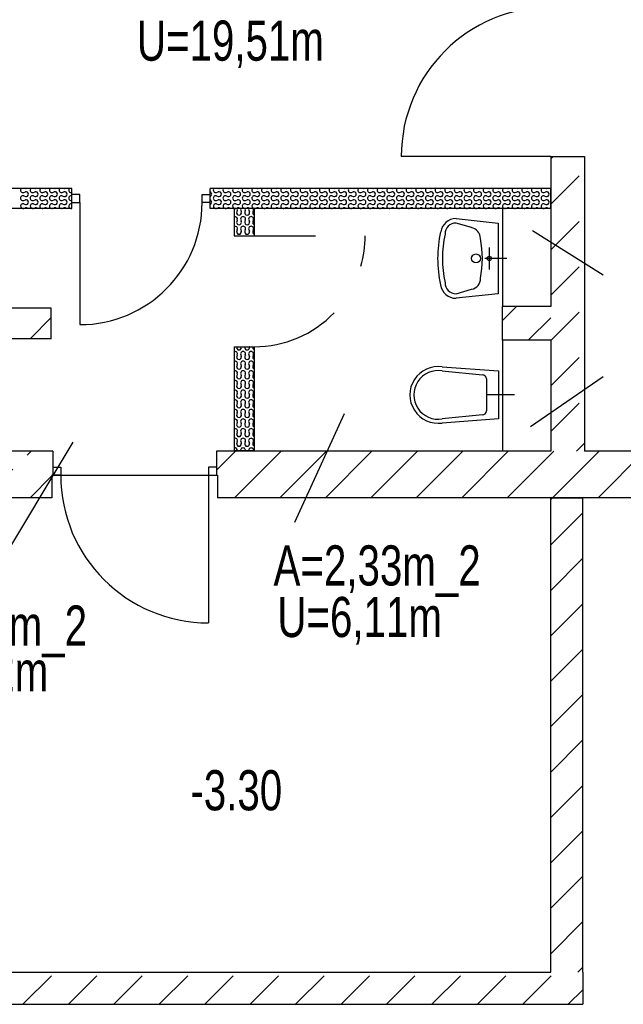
# Model space of a CAD drawing. Header units: metres. Extents: x 940 to 7099, y 1470 to 4983.
# Tile 7 of 15: x 3858 to 4234, y 1470 to 2084. Entities that reach past the tile are written whole.
import ezdxf
from ezdxf.enums import TextEntityAlignment as Align

# ---------------------------------------------------------------- set-up
doc = ezdxf.new("R2010")
doc.units = ezdxf.units.M
doc.header["$LTSCALE"] = 100
doc.header["$MEASUREMENT"] = 0
doc.linetypes.add('DASHDOT', pattern=[1, 0.5, -0.25, 0, -0.25])
doc.linetypes.add('HIDDEN', pattern=[0.375, 0.25, -0.125])
for name, color, linetype in [('20', 211, 'Continuous'), ('22', 211, 'Continuous'), ('30', 5, 'Continuous'), ('32', 2, 'Continuous'), ('36', 3, 'Continuous'), ('6', 2, 'Continuous'), ('64', 7, 'Continuous'), ('67', 2, 'Continuous')]:
    doc.layers.add(name, color=color, linetype=linetype)

msp = doc.modelspace()

# ---------------------------------------------------------------- linework, layer by layer
at = {"layer": '20', "linetype": 'Continuous'}
for p, q in [((3860.9688, 1976.0752), (3862.0308, 1976.4248)), ((3866.9688, 1976.0752), (3868.0308, 1976.4248)), ((3872.9688, 1976.0752), (3874.0308, 1976.4248)), ((3878.9688, 1976.0752), (3880.0308, 1976.4248)), ((3884.9688, 1976.0752), (3886.0308, 1976.4248)), ((3891, 1976.0855), (3890.9688, 1976.0752)), ((3980.9688, 1976.0752), (3982.0308, 1976.4248)), ((3986.9688, 1976.0752), (3988.0308, 1976.4248)), ((3992.9688, 1976.0752), (3994.0308, 1976.4248)), ((3998.9688, 1976.0752), (4000.0308, 1976.4248)), ((4004.9688, 1976.0752), (4006.0308, 1976.4248)), ((4010.9688, 1976.0752), (4012.0308, 1976.4248)), ((4016.9688, 1976.0752), (4018.0308, 1976.4248)), ((4022.9688, 1976.0752), (4024.0308, 1976.4248)), ((4028.9688, 1976.0752), (4030.0308, 1976.4248)), ((4034.9688, 1976.0752), (4036.0308, 1976.4248)), ((4040.9688, 1976.0752), (4042.0308, 1976.4248)), ((4046.9688, 1976.0752), (4048.0308, 1976.4248)), ((4052.9688, 1976.0752), (4054.0308, 1976.4248)), ((4058.9688, 1976.0752), (4060.0308, 1976.4248)), ((4064.9688, 1976.0752), (4066.0308, 1976.4248)), ((4070.9688, 1976.0752), (4072.0308, 1976.4248)), ((4076.9688, 1976.0752), (4078.0308, 1976.4248)), ((4082.9688, 1976.0752), (4084.0308, 1976.4248)), ((4088.9688, 1976.0752), (4090.0308, 1976.4248)), ((4094.9688, 1976.0752), (4096.0308, 1976.4248)), ((4100.9688, 1976.0752), (4102.0308, 1976.4248)), ((4106.9688, 1976.0752), (4108.0308, 1976.4248)), ((4112.9688, 1976.0752), (4114.0308, 1976.4248)), ((4118.9688, 1976.0752), (4120.0308, 1976.4248)), ((4124.9688, 1976.0752), (4126.0308, 1976.4248)), ((4130.9688, 1976.0752), (4132.0308, 1976.4248)), ((4136.9688, 1976.0752), (4138.0308, 1976.4248)), ((4142.9688, 1976.0752), (4144.0308, 1976.4248)), ((4148.9688, 1976.0752), (4150.0308, 1976.4248)), ((4154.9688, 1976.0752), (4156.0308, 1976.4248)), ((4160.9688, 1976.0752), (4162.0308, 1976.4248)), ((4166.9688, 1976.0752), (4168.0308, 1976.4248)), ((4172.9688, 1976.0752), (4174.0308, 1976.4248)), ((4178.9688, 1976.0752), (4180.0308, 1976.4248)), ((4184.9688, 1976.0752), (4186.0308, 1976.4248)), ((3860.9688, 1973.9248), (3862.0308, 1973.5752)), ((3860.9688, 1971.0752), (3862.0308, 1971.4248)), ((3860.9688, 1968.9248), (3862.0308, 1968.5752)), ((3866.9688, 1973.9248), (3868.0308, 1973.5752)), ((3866.9688, 1971.0752), (3868.0308, 1971.4248)), ((3866.9688, 1968.9248), (3868.0308, 1968.5752)), ((3872.9688, 1973.9248), (3874.0308, 1973.5752)), ((3872.9688, 1971.0752), (3874.0308, 1971.4248)), ((3872.9688, 1968.9248), (3874.0308, 1968.5752)), ((3878.9688, 1973.9248), (3880.0308, 1973.5752)), ((3878.9688, 1971.0752), (3880.0308, 1971.4248)), ((3878.9688, 1968.9248), (3880.0308, 1968.5752)), ((3884.9688, 1973.9248), (3886.0308, 1973.5752)), ((3884.9688, 1971.0752), (3886.0308, 1971.4248)), ((3884.9688, 1968.9248), (3886.0308, 1968.5752)), ((3891, 1973.9145), (3890.9688, 1973.9248)), ((3891, 1971.0855), (3890.9688, 1971.0752)), ((3891, 1968.9145), (3890.9688, 1968.9248)), ((3980.9688, 1973.9248), (3982.0308, 1973.5752)), ((3980.9688, 1971.0752), (3982.0308, 1971.4248)), ((3980.9688, 1968.9248), (3982.0308, 1968.5752)), ((3986.9688, 1973.9248), (3988.0308, 1973.5752)), ((3986.9688, 1971.0752), (3988.0308, 1971.4248)), ((3986.9688, 1968.9248), (3988.0308, 1968.5752)), ((3992.9688, 1973.9248), (3994.0308, 1973.5752)), ((3992.9688, 1971.0752), (3994.0308, 1971.4248)), ((3992.9688, 1968.9248), (3994.0308, 1968.5752)), ((3998.9688, 1973.9248), (4000.0308, 1973.5752)), ((3998.9688, 1971.0752), (4000.0308, 1971.4248)), ((3998.9688, 1968.9248), (4000.0308, 1968.5752)), ((4004.9688, 1973.9248), (4006.0308, 1973.5752)), ((4004.9688, 1971.0752), (4006.0308, 1971.4248)), ((4004.9688, 1968.9248), (4006.0308, 1968.5752)), ((4010.9688, 1973.9248), (4012.0308, 1973.5752)), ((4010.9688, 1971.0752), (4012.0308, 1971.4248)), ((4010.9688, 1968.9248), (4012.0308, 1968.5752)), ((4016.9688, 1973.9248), (4018.0308, 1973.5752)), ((4016.9688, 1971.0752), (4018.0308, 1971.4248)), ((4016.9688, 1968.9248), (4018.0308, 1968.5752)), ((4022.9688, 1973.9248), (4024.0308, 1973.5752)), ((4022.9688, 1971.0752), (4024.0308, 1971.4248)), ((4022.9688, 1968.9248), (4024.0308, 1968.5752)), ((4028.9688, 1973.9248), (4030.0308, 1973.5752)), ((4028.9688, 1971.0752), (4030.0308, 1971.4248)), ((4028.9688, 1968.9248), (4030.0308, 1968.5752)), ((4034.9688, 1973.9248), (4036.0308, 1973.5752)), ((4034.9688, 1971.0752), (4036.0308, 1971.4248)), ((4034.9688, 1968.9248), (4036.0308, 1968.5752)), ((4040.9688, 1973.9248), (4042.0308, 1973.5752)), ((4040.9688, 1971.0752), (4042.0308, 1971.4248)), ((4040.9688, 1968.9248), (4042.0308, 1968.5752)), ((4046.9688, 1973.9248), (4048.0308, 1973.5752)), ((4046.9688, 1971.0752), (4048.0308, 1971.4248)), ((4046.9688, 1968.9248), (4048.0308, 1968.5752)), ((4052.9688, 1973.9248), (4054.0308, 1973.5752)), ((4052.9688, 1971.0752), (4054.0308, 1971.4248)), ((4052.9688, 1968.9248), (4054.0308, 1968.5752)), ((4058.9688, 1973.9248), (4060.0308, 1973.5752)), ((4058.9688, 1971.0752), (4060.0308, 1971.4248)), ((4058.9688, 1968.9248), (4060.0308, 1968.5752)), ((4064.9688, 1973.9248), (4066.0308, 1973.5752)), ((4064.9688, 1971.0752), (4066.0308, 1971.4248)), ((4064.9688, 1968.9248), (4066.0308, 1968.5752)), ((4070.9688, 1973.9248), (4072.0308, 1973.5752)), ((4070.9688, 1971.0752), (4072.0308, 1971.4248)), ((4070.9688, 1968.9248), (4072.0308, 1968.5752)), ((4076.9688, 1973.9248), (4078.0308, 1973.5752)), ((4076.9688, 1971.0752), (4078.0308, 1971.4248)), ((4076.9688, 1968.9248), (4078.0308, 1968.5752)), ((4082.9688, 1973.9248), (4084.0308, 1973.5752)), ((4082.9688, 1971.0752), (4084.0308, 1971.4248)), ((4082.9688, 1968.9248), (4084.0308, 1968.5752)), ((4088.9688, 1973.9248), (4090.0308, 1973.5752)), ((4088.9688, 1971.0752), (4090.0308, 1971.4248)), ((4088.9688, 1968.9248), (4090.0308, 1968.5752)), ((4094.9688, 1973.9248), (4096.0308, 1973.5752)), ((4094.9688, 1971.0752), (4096.0308, 1971.4248)), ((4094.9688, 1968.9248), (4096.0308, 1968.5752)), ((4100.9688, 1973.9248), (4102.0308, 1973.5752)), ((4100.9688, 1971.0752), (4102.0308, 1971.4248)), ((4100.9688, 1968.9248), (4102.0308, 1968.5752)), ((4106.9688, 1973.9248), (4108.0308, 1973.5752)), ((4106.9688, 1971.0752), (4108.0308, 1971.4248)), ((4106.9688, 1968.9248), (4108.0308, 1968.5752)), ((4112.9688, 1973.9248), (4114.0308, 1973.5752)), ((4112.9688, 1971.0752), (4114.0308, 1971.4248)), ((4112.9688, 1968.9248), (4114.0308, 1968.5752)), ((4118.9688, 1973.9248), (4120.0308, 1973.5752)), ((4118.9688, 1971.0752), (4120.0308, 1971.4248)), ((4118.9688, 1968.9248), (4120.0308, 1968.5752)), ((4124.9688, 1973.9248), (4126.0308, 1973.5752)), ((4124.9688, 1971.0752), (4126.0308, 1971.4248)), ((4124.9688, 1968.9248), (4126.0308, 1968.5752)), ((4130.9688, 1973.9248), (4132.0308, 1973.5752)), ((4130.9688, 1971.0752), (4132.0308, 1971.4248)), ((4130.9688, 1968.9248), (4132.0308, 1968.5752)), ((4136.9688, 1973.9248), (4138.0308, 1973.5752)), ((4136.9688, 1971.0752), (4138.0308, 1971.4248)), ((4136.9688, 1968.9248), (4138.0308, 1968.5752)), ((4142.9688, 1973.9248), (4144.0308, 1973.5752)), ((4142.9688, 1971.0752), (4144.0308, 1971.4248)), ((4142.9688, 1968.9248), (4144.0308, 1968.5752)), ((4148.9688, 1973.9248), (4150.0308, 1973.5752)), ((4148.9688, 1971.0752), (4150.0308, 1971.4248)), ((4148.9688, 1968.9248), (4150.0308, 1968.5752)), ((4154.9688, 1973.9248), (4156.0308, 1973.5752)), ((4154.9688, 1971.0752), (4156.0308, 1971.4248)), ((4154.9688, 1968.9248), (4156.0308, 1968.5752)), ((4160.9688, 1973.9248), (4162.0308, 1973.5752)), ((4160.9688, 1971.0752), (4162.0308, 1971.4248)), ((4160.9688, 1968.9248), (4162.0308, 1968.5752)), ((4166.9688, 1973.9248), (4168.0308, 1973.5752)), ((4166.9688, 1971.0752), (4168.0308, 1971.4248)), ((4166.9688, 1968.9248), (4168.0308, 1968.5752)), ((4172.9688, 1973.9248), (4174.0308, 1973.5752)), ((4172.9688, 1971.0752), (4174.0308, 1971.4248)), ((4172.9688, 1968.9248), (4174.0308, 1968.5752)), ((4178.9688, 1973.9248), (4180.0308, 1973.5752)), ((4178.9688, 1971.0752), (4180.0308, 1971.4248)), ((4178.9688, 1968.9248), (4180.0308, 1968.5752)), ((4184.9688, 1973.9248), (4186.0308, 1973.5752)), ((4184.9688, 1971.0752), (4186.0308, 1971.4248)), ((4184.9688, 1968.9248), (4186.0308, 1968.5752)), ((3860.9688, 1966.0752), (3862.0308, 1966.4248)), ((3866.9688, 1966.0752), (3868.0308, 1966.4248)), ((3872.9688, 1966.0752), (3874.0308, 1966.4248)), ((3878.9688, 1966.0752), (3880.0308, 1966.4248)), ((3884.9688, 1966.0752), (3886.0308, 1966.4248)), ((3891, 1966.0855), (3890.9688, 1966.0752)), ((3980.9688, 1966.0752), (3982.0308, 1966.4248)), ((3986.9688, 1966.0752), (3988.0308, 1966.4248)), ((3992.9688, 1966.0752), (3994.0308, 1966.4248)), ((3993.9248, 1965.031), (3993.5752, 1963.969)), ((3996.0752, 1965.031), (3996.4248, 1963.969)), ((3998.9248, 1965.031), (3998.5752, 1963.969)), ((3998.9688, 1966.0752), (4000.0308, 1966.4248)), ((4001.0752, 1965.031), (4001.4248, 1963.969)), ((4003.9248, 1965.031), (4003.5752, 1963.969)), ((4004.9688, 1966.0752), (4006.0308, 1966.4248)), ((4010.9688, 1966.0752), (4012.0308, 1966.4248)), ((4016.9688, 1966.0752), (4018.0308, 1966.4248)), ((4022.9688, 1966.0752), (4024.0308, 1966.4248)), ((4028.9688, 1966.0752), (4030.0308, 1966.4248)), ((4034.9688, 1966.0752), (4036.0308, 1966.4248)), ((4040.9688, 1966.0752), (4042.0308, 1966.4248)), ((4046.9688, 1966.0752), (4048.0308, 1966.4248)), ((4052.9688, 1966.0752), (4054.0308, 1966.4248)), ((4058.9688, 1966.0752), (4060.0308, 1966.4248)), ((4064.9688, 1966.0752), (4066.0308, 1966.4248)), ((4070.9688, 1966.0752), (4072.0308, 1966.4248)), ((4076.9688, 1966.0752), (4078.0308, 1966.4248)), ((4082.9688, 1966.0752), (4084.0308, 1966.4248)), ((4088.9688, 1966.0752), (4090.0308, 1966.4248)), ((4094.9688, 1966.0752), (4096.0308, 1966.4248)), ((4100.9688, 1966.0752), (4102.0308, 1966.4248)), ((4106.9688, 1966.0752), (4108.0308, 1966.4248)), ((4112.9688, 1966.0752), (4114.0308, 1966.4248)), ((4118.9688, 1966.0752), (4120.0308, 1966.4248)), ((4124.9688, 1966.0752), (4126.0308, 1966.4248)), ((4130.9688, 1966.0752), (4132.0308, 1966.4248)), ((4136.9688, 1966.0752), (4138.0308, 1966.4248)), ((4142.9688, 1966.0752), (4144.0308, 1966.4248)), ((4148.9688, 1966.0752), (4150.0308, 1966.4248)), ((4154.9688, 1966.0752), (4156.0308, 1966.4248)), ((4160.9688, 1966.0752), (4162.0308, 1966.4248)), ((4166.9688, 1966.0752), (4168.0308, 1966.4248)), ((4172.9688, 1966.0752), (4174.0308, 1966.4248)), ((4178.9688, 1966.0752), (4180.0308, 1966.4248)), ((4184.9688, 1966.0752), (4186.0308, 1966.4248)), ((3993.9248, 1959.031), (3993.5752, 1957.969)), ((3996.0752, 1959.031), (3996.4248, 1957.969)), ((3998.9248, 1959.031), (3998.5752, 1957.969)), ((4001.0752, 1959.031), (4001.4248, 1957.969)), ((4003.9248, 1959.031), (4003.5752, 1957.969)), ((3993.9248, 1953.031), (3993.5752, 1951.969)), ((3996.0752, 1953.031), (3996.4248, 1951.969)), ((3998.9248, 1953.031), (3998.5752, 1951.969)), ((4001.0752, 1953.031), (4001.4248, 1951.969)), ((4003.9248, 1953.031), (4003.5752, 1951.969)), ((4159, 1896.2583), (4167.7417, 1905)), ((3864.899, 1885), (3878, 1898.101)), ((4175.026, 1884), (4189, 1897.974)), ((3993.5752, 1879.969), (3993.5867, 1880.0039)), ((3996.4248, 1879.969), (3996.4133, 1880.0039)), ((3998.5752, 1879.969), (3998.5867, 1880.0039)), ((4001.4248, 1879.969), (4001.4133, 1880.0039)), ((4003.5752, 1879.969), (4003.5867, 1880.0039)), ((3993.9248, 1875.031), (3993.5752, 1873.969)), ((3996.0752, 1875.031), (3996.4248, 1873.969)), ((3998.9248, 1875.031), (3998.5752, 1873.969)), ((4001.0752, 1875.031), (4001.4248, 1873.969)), ((4003.9248, 1875.031), (4003.5752, 1873.969)), ((3993.9248, 1869.031), (3993.5752, 1867.969)), ((3996.0752, 1869.031), (3996.4248, 1867.969)), ((3998.9248, 1869.031), (3998.5752, 1867.969)), ((4001.0752, 1869.031), (4001.4248, 1867.969)), ((4003.9248, 1869.031), (4003.5752, 1867.969)), ((3993.9248, 1863.031), (3993.5752, 1861.969)), ((3996.0752, 1863.031), (3996.4248, 1861.969)), ((3998.9248, 1863.031), (3998.5752, 1861.969)), ((4001.0752, 1863.031), (4001.4248, 1861.969)), ((4003.9248, 1863.031), (4003.5752, 1861.969)), ((3993.9248, 1857.031), (3993.5752, 1855.969)), ((3996.0752, 1857.031), (3996.4248, 1855.969)), ((3998.9248, 1857.031), (3998.5752, 1855.969)), ((4001.0752, 1857.031), (4001.4248, 1855.969)), ((4003.9248, 1857.031), (4003.5752, 1855.969)), ((3993.9248, 1851.031), (3993.5752, 1849.969)), ((3996.0752, 1851.031), (3996.4248, 1849.969)), ((3998.9248, 1851.031), (3998.5752, 1849.969)), ((4001.0752, 1851.031), (4001.4248, 1849.969)), ((4003.9248, 1851.031), (4003.5752, 1849.969)), ((3993.9248, 1845.031), (3993.5752, 1843.969)), ((3996.0752, 1845.031), (3996.4248, 1843.969)), ((3998.9248, 1845.031), (3998.5752, 1843.969)), ((4001.0752, 1845.031), (4001.4248, 1843.969)), ((4003.9248, 1845.031), (4003.5752, 1843.969)), ((3993.9248, 1839.031), (3993.5752, 1837.969)), ((3996.0752, 1839.031), (3996.4248, 1837.969)), ((3998.9248, 1839.031), (3998.5752, 1837.969)), ((4001.0752, 1839.031), (4001.4248, 1837.969)), ((4003.9248, 1839.031), (4003.5752, 1837.969)), ((3993.9248, 1833.031), (3993.5752, 1831.969)), ((3996.0752, 1833.031), (3996.4248, 1831.969)), ((3998.9248, 1833.031), (3998.5752, 1831.969)), ((4001.0752, 1833.031), (4001.4248, 1831.969)), ((4003.9248, 1833.031), (4003.5752, 1831.969)), ((3993.9248, 1827.031), (3993.5752, 1825.969)), ((3996.0752, 1827.031), (3996.4248, 1825.969)), ((3998.9248, 1827.031), (3998.5752, 1825.969)), ((4001.0752, 1827.031), (4001.4248, 1825.969)), ((4003.9248, 1827.031), (4003.5752, 1825.969)), ((3981, 1803.1111), (3992.8889, 1815)), ((3992.1732, 1786), (4021.1732, 1815)), ((3993.9248, 1821.031), (3993.5752, 1819.969)), ((3996.0752, 1821.031), (3996.4248, 1819.969)), ((3998.9248, 1821.031), (3998.5752, 1819.969)), ((4001.0752, 1821.031), (4001.4248, 1819.969)), ((4003.9248, 1821.031), (4003.5752, 1819.969)), ((4020.4574, 1786), (4049.4574, 1815)), ((4048.7417, 1786), (4077.7417, 1815)), ((4077.026, 1786), (4106.026, 1815)), ((4105.3102, 1786), (4134.3102, 1815)), ((4133.5945, 1786), (4162.5945, 1815)), ((4161.8788, 1786), (4190.8788, 1815)), ((4190.1631, 1786), (4219.1631, 1815)), ((4218.4473, 1786), (4247.4473, 1815)), ((4189, 1784.8369), (4190.1631, 1786)), ((4189, 1756.5527), (4209, 1776.5527)), ((4189, 1728.2684), (4209, 1748.2684)), ((4189, 1699.9841), (4209, 1719.9841)), ((4189, 1671.6999), (4209, 1691.6999)), ((4189, 1643.4156), (4209, 1663.4156)), ((4189, 1615.1313), (4209, 1635.1313)), ((4189, 1586.847), (4209, 1606.847)), ((4189, 1558.5628), (4209, 1578.5628)), ((4189, 1530.2785), (4209, 1550.2785)), ((4189, 1501.9942), (4209, 1521.9942)), ((4205.79, 1490.5), (4209, 1493.71))]:
    msp.add_line(p, q, dxfattribs=at)
for centre, start, end in [((3860.4998, 1977.5), 137.9908, 288.2205), ((3862.4998, 1975), 0, 108.2205), ((3862.4998, 1975), 251.7795, 0), ((3862.4998, 1980), 265.8812, 274.1188), ((3866.4998, 1977.5), 137.9908, 288.2205), ((3868.4998, 1975), 0, 108.2205), ((3868.4998, 1975), 251.7795, 0), ((3868.4998, 1980), 265.8812, 274.1188), ((3872.4998, 1977.5), 137.9908, 288.2205), ((3874.4998, 1975), 0, 108.2205), ((3874.4998, 1975), 251.7795, 0), ((3874.4998, 1980), 265.8812, 274.1188), ((3878.4998, 1977.5), 137.9908, 288.2205), ((3880.4998, 1975), 0, 108.2205), ((3880.4998, 1975), 251.7795, 0), ((3880.4998, 1980), 265.8812, 274.1188), ((3884.4998, 1977.5), 137.9908, 288.2205), ((3886.4998, 1975), 0, 108.2205), ((3886.4998, 1975), 251.7795, 0), ((3886.4998, 1980), 265.8812, 274.1188), ((3890.4998, 1977.5), 137.9908, 288.2205), ((3976.4998, 1975), 0, 70.522), ((3976.4998, 1975), 289.478, 0), ((3980.4998, 1977.5), 137.9908, 288.2205), ((3982.4998, 1975), 0, 108.2205), ((3982.4998, 1975), 251.7795, 0), ((3982.4998, 1980), 265.8812, 274.1188), ((3986.4998, 1977.5), 137.9908, 288.2205), ((3988.4998, 1975), 0, 108.2205), ((3988.4998, 1975), 251.7795, 0), ((3988.4998, 1980), 265.8812, 274.1188), ((3992.4998, 1977.5), 137.9908, 288.2205), ((3994.4998, 1975), 0, 108.2205), ((3994.4998, 1975), 251.7795, 0), ((3994.4998, 1980), 265.8812, 274.1188), ((3998.4998, 1977.5), 137.9908, 288.2205), ((4000.4998, 1975), 0, 108.2205), ((4000.4998, 1975), 251.7795, 0), ((4000.4998, 1980), 265.8812, 274.1188), ((4004.4998, 1977.5), 137.9908, 288.2205), ((4006.4998, 1975), 0, 108.2205), ((4006.4998, 1975), 251.7795, 0), ((4006.4998, 1980), 265.8812, 274.1188), ((4010.4998, 1977.5), 137.9908, 288.2205), ((4012.4998, 1975), 0, 108.2205), ((4012.4998, 1975), 251.7795, 0), ((4012.4998, 1980), 265.8812, 274.1188), ((4016.4998, 1977.5), 137.9908, 288.2205), ((4018.4998, 1975), 0, 108.2205), ((4018.4998, 1975), 251.7795, 0), ((4018.4998, 1980), 265.8812, 274.1188), ((4022.4998, 1977.5), 137.9908, 288.2205), ((4024.4998, 1975), 0, 108.2205), ((4024.4998, 1975), 251.7795, 0), ((4024.4998, 1980), 265.8812, 274.1188), ((4028.4998, 1977.5), 137.9908, 288.2205), ((4030.4998, 1975), 0, 108.2205), ((4030.4998, 1975), 251.7795, 0), ((4030.4998, 1980), 265.8812, 274.1188), ((4034.4998, 1977.5), 137.9908, 288.2205), ((4036.4998, 1975), 0, 108.2205), ((4036.4998, 1975), 251.7795, 0), ((4036.4998, 1980), 265.8812, 274.1188), ((4040.4998, 1977.5), 137.9908, 288.2205), ((4042.4998, 1975), 0, 108.2205), ((4042.4998, 1975), 251.7795, 0), ((4042.4998, 1980), 265.8812, 274.1188), ((4046.4998, 1977.5), 137.9908, 288.2205), ((4048.4998, 1975), 0, 108.2205), ((4048.4998, 1975), 251.7795, 0), ((4048.4998, 1980), 265.8812, 274.1188), ((4052.4998, 1977.5), 137.9908, 288.2205), ((4054.4998, 1975), 0, 108.2205), ((4054.4998, 1975), 251.7795, 0), ((4054.4998, 1980), 265.8812, 274.1188), ((4058.4998, 1977.5), 137.9908, 288.2205), ((4060.4998, 1975), 0, 108.2205), ((4060.4998, 1975), 251.7795, 0), ((4060.4998, 1980), 265.8812, 274.1188), ((4064.4998, 1977.5), 137.9908, 288.2205), ((4066.4998, 1975), 0, 108.2205), ((4066.4998, 1975), 251.7795, 0), ((4066.4998, 1980), 265.8812, 274.1188), ((4070.4998, 1977.5), 137.9908, 288.2205), ((4072.4998, 1975), 0, 108.2205), ((4072.4998, 1975), 251.7795, 0), ((4072.4998, 1980), 265.8812, 274.1188), ((4076.4998, 1977.5), 137.9908, 288.2205), ((4078.4998, 1975), 0, 108.2205), ((4078.4998, 1975), 251.7795, 0), ((4078.4998, 1980), 265.8812, 274.1188), ((4082.4998, 1977.5), 137.9908, 288.2205), ((4084.4998, 1975), 0, 108.2205), ((4084.4998, 1975), 251.7795, 0), ((4084.4998, 1980), 265.8812, 274.1188), ((4088.4998, 1977.5), 137.9908, 288.2205), ((4090.4998, 1975), 0, 108.2205), ((4090.4998, 1975), 251.7795, 0), ((4090.4998, 1980), 265.8812, 274.1188), ((4094.4998, 1977.5), 137.9908, 288.2205), ((4096.4998, 1975), 0, 108.2205), ((4096.4998, 1975), 251.7795, 0), ((4096.4998, 1980), 265.8812, 274.1188), ((4100.4998, 1977.5), 137.9908, 288.2205), ((4102.4998, 1975), 0, 108.2205), ((4102.4998, 1975), 251.7795, 0), ((4102.4998, 1980), 265.8812, 274.1188), ((4106.4998, 1977.5), 137.9908, 288.2205), ((4108.4998, 1975), 0, 108.2205), ((4108.4998, 1975), 251.7795, 0), ((4108.4998, 1980), 265.8812, 274.1188), ((4112.4998, 1977.5), 137.9908, 288.2205), ((4114.4998, 1975), 0, 108.2205), ((4114.4998, 1975), 251.7795, 0), ((4114.4998, 1980), 265.8812, 274.1188), ((4118.4998, 1977.5), 137.9908, 288.2205), ((4120.4998, 1975), 0, 108.2205), ((4120.4998, 1975), 251.7795, 0), ((4120.4998, 1980), 265.8812, 274.1188), ((4124.4998, 1977.5), 137.9908, 288.2205), ((4126.4998, 1975), 0, 108.2205), ((4126.4998, 1975), 251.7795, 0), ((4126.4998, 1980), 265.8812, 274.1188), ((4130.4998, 1977.5), 137.9908, 288.2205), ((4132.4998, 1975), 0, 108.2205), ((4132.4998, 1975), 251.7795, 0), ((4132.4998, 1980), 265.8812, 274.1188), ((4136.4998, 1977.5), 137.9908, 288.2205), ((4138.4998, 1975), 0, 108.2205), ((4138.4998, 1975), 251.7795, 0), ((4138.4998, 1980), 265.8812, 274.1188), ((4142.4998, 1977.5), 137.9908, 288.2205), ((4144.4998, 1975), 0, 108.2205), ((4144.4998, 1975), 251.7795, 0), ((4144.4998, 1980), 265.8812, 274.1188), ((4148.4998, 1977.5), 137.9908, 288.2205), ((4150.4998, 1975), 0, 108.2205), ((4150.4998, 1975), 251.7795, 0), ((4150.4998, 1980), 265.8812, 274.1188), ((4154.4998, 1977.5), 137.9908, 288.2205), ((4156.4998, 1975), 0, 108.2205), ((4156.4998, 1975), 251.7795, 0), ((4156.4998, 1980), 265.8812, 274.1188), ((4160.4998, 1977.5), 137.9908, 288.2205), ((4162.4998, 1975), 0, 108.2205), ((4162.4998, 1975), 251.7795, 0), ((4162.4998, 1980), 265.8812, 274.1188), ((4166.4998, 1977.5), 137.9908, 288.2205), ((4168.4998, 1975), 0, 108.2205), ((4168.4998, 1975), 251.7795, 0), ((4168.4998, 1980), 265.8812, 274.1188), ((4172.4998, 1977.5), 137.9908, 288.2205), ((4174.4998, 1975), 0, 108.2205), ((4174.4998, 1975), 251.7795, 0), ((4174.4998, 1980), 265.8812, 274.1188), ((4178.4998, 1977.5), 137.9908, 288.2205), ((4180.4998, 1975), 0, 108.2205), ((4180.4998, 1975), 251.7795, 0), ((4180.4998, 1980), 265.8812, 274.1188), ((4184.4998, 1977.5), 137.9908, 288.2205), ((4186.4998, 1975), 0, 108.2205), ((4186.4998, 1975), 251.7795, 0), ((4186.4998, 1980), 265.8812, 274.1188), ((4190.4998, 1977.5), 179.142, 180.858), ((3860.4998, 1972.5), 71.7795, 288.2205), ((3860.4998, 1967.5), 71.7795, 265.8812), ((3862.4998, 1970), 0, 108.2205), ((3862.4998, 1970), 251.7795, 0), ((3866.4998, 1972.5), 71.7795, 288.2205), ((3866.4998, 1967.5), 71.7795, 265.8812), ((3868.4998, 1970), 0, 108.2205), ((3868.4998, 1970), 251.7795, 0), ((3872.4998, 1972.5), 71.7795, 288.2205), ((3872.4998, 1967.5), 71.7795, 265.8812), ((3874.4998, 1970), 0, 108.2205), ((3874.4998, 1970), 251.7795, 0), ((3878.4998, 1972.5), 71.7795, 288.2205), ((3878.4998, 1967.5), 71.7795, 265.8812), ((3880.4998, 1970), 0, 108.2205), ((3880.4998, 1970), 251.7795, 0), ((3884.4998, 1972.5), 71.7795, 288.2205), ((3884.4998, 1967.5), 71.7795, 265.8812), ((3886.4998, 1970), 0, 108.2205), ((3886.4998, 1970), 251.7795, 0), ((3890.4998, 1972.5), 71.7795, 288.2205), ((3890.4998, 1967.5), 71.7795, 265.8812), ((3976.4998, 1970), 0, 70.522), ((3976.4998, 1970), 289.478, 0), ((3980.4998, 1972.5), 71.7795, 288.2205), ((3980.4998, 1967.5), 71.7795, 265.8812), ((3982.4998, 1970), 0, 108.2205), ((3982.4998, 1970), 251.7795, 0), ((3986.4998, 1972.5), 71.7795, 288.2205), ((3986.4998, 1967.5), 71.7795, 265.8812), ((3988.4998, 1970), 0, 108.2205), ((3988.4998, 1970), 251.7795, 0), ((3992.4998, 1972.5), 71.7795, 288.2205), ((3992.4998, 1967.5), 71.7795, 265.8812), ((3994.4998, 1970), 0, 108.2205), ((3994.4998, 1970), 251.7795, 0), ((3998.4998, 1972.5), 71.7795, 288.2205), ((3998.4998, 1967.5), 71.7795, 265.8812), ((4000.4998, 1970), 0, 108.2205), ((4000.4998, 1970), 251.7795, 0), ((4004.4998, 1972.5), 71.7795, 288.2205), ((4004.4998, 1967.5), 71.7795, 265.8812), ((4006.4998, 1970), 0, 108.2205), ((4006.4998, 1970), 251.7795, 0), ((4010.4998, 1972.5), 71.7795, 288.2205), ((4010.4998, 1967.5), 71.7795, 265.8812), ((4012.4998, 1970), 0, 108.2205), ((4012.4998, 1970), 251.7795, 0), ((4016.4998, 1972.5), 71.7795, 288.2205), ((4016.4998, 1967.5), 71.7795, 265.8812), ((4018.4998, 1970), 0, 108.2205), ((4018.4998, 1970), 251.7795, 0), ((4022.4998, 1972.5), 71.7795, 288.2205), ((4022.4998, 1967.5), 71.7795, 265.8812), ((4024.4998, 1970), 0, 108.2205), ((4024.4998, 1970), 251.7795, 0), ((4028.4998, 1972.5), 71.7795, 288.2205), ((4028.4998, 1967.5), 71.7795, 265.8812), ((4030.4998, 1970), 0, 108.2205), ((4030.4998, 1970), 251.7795, 0), ((4034.4998, 1972.5), 71.7795, 288.2205), ((4034.4998, 1967.5), 71.7795, 265.8812), ((4036.4998, 1970), 0, 108.2205), ((4036.4998, 1970), 251.7795, 0), ((4040.4998, 1972.5), 71.7795, 288.2205), ((4040.4998, 1967.5), 71.7795, 265.8812), ((4042.4998, 1970), 0, 108.2205), ((4042.4998, 1970), 251.7795, 0), ((4046.4998, 1972.5), 71.7795, 288.2205), ((4046.4998, 1967.5), 71.7795, 265.8812), ((4048.4998, 1970), 0, 108.2205), ((4048.4998, 1970), 251.7795, 0), ((4052.4998, 1972.5), 71.7795, 288.2205), ((4052.4998, 1967.5), 71.7795, 265.8812), ((4054.4998, 1970), 0, 108.2205), ((4054.4998, 1970), 251.7795, 0), ((4058.4998, 1972.5), 71.7795, 288.2205), ((4058.4998, 1967.5), 71.7795, 265.8812), ((4060.4998, 1970), 0, 108.2205), ((4060.4998, 1970), 251.7795, 0), ((4064.4998, 1972.5), 71.7795, 288.2205), ((4064.4998, 1967.5), 71.7795, 265.8812), ((4066.4998, 1970), 0, 108.2205), ((4066.4998, 1970), 251.7795, 0), ((4070.4998, 1972.5), 71.7795, 288.2205), ((4070.4998, 1967.5), 71.7795, 265.8812), ((4072.4998, 1970), 0, 108.2205), ((4072.4998, 1970), 251.7795, 0), ((4076.4998, 1972.5), 71.7795, 288.2205), ((4076.4998, 1967.5), 71.7795, 265.8812), ((4078.4998, 1970), 0, 108.2205), ((4078.4998, 1970), 251.7795, 0), ((4082.4998, 1972.5), 71.7795, 288.2205), ((4082.4998, 1967.5), 71.7795, 265.8812), ((4084.4998, 1970), 0, 108.2205), ((4084.4998, 1970), 251.7795, 0), ((4088.4998, 1972.5), 71.7795, 288.2205), ((4088.4998, 1967.5), 71.7795, 265.8812), ((4090.4998, 1970), 0, 108.2205), ((4090.4998, 1970), 251.7795, 0), ((4094.4998, 1972.5), 71.7795, 288.2205), ((4094.4998, 1967.5), 71.7795, 265.8812), ((4096.4998, 1970), 0, 108.2205), ((4096.4998, 1970), 251.7795, 0), ((4100.4998, 1972.5), 71.7795, 288.2205), ((4100.4998, 1967.5), 71.7795, 265.8812), ((4102.4998, 1970), 0, 108.2205), ((4102.4998, 1970), 251.7795, 0), ((4106.4998, 1972.5), 71.7795, 288.2205), ((4106.4998, 1967.5), 71.7795, 265.8812), ((4108.4998, 1970), 0, 108.2205), ((4108.4998, 1970), 251.7795, 0), ((4112.4998, 1972.5), 71.7795, 288.2205), ((4112.4998, 1967.5), 71.7795, 265.8812), ((4114.4998, 1970), 0, 108.2205), ((4114.4998, 1970), 251.7795, 0), ((4118.4998, 1972.5), 71.7795, 288.2205), ((4118.4998, 1967.5), 71.7795, 265.8812), ((4120.4998, 1970), 0, 108.2205), ((4120.4998, 1970), 251.7795, 0), ((4124.4998, 1972.5), 71.7795, 288.2205), ((4124.4998, 1967.5), 71.7795, 265.8812), ((4126.4998, 1970), 0, 108.2205), ((4126.4998, 1970), 251.7795, 0), ((4130.4998, 1972.5), 71.7795, 288.2205), ((4130.4998, 1967.5), 71.7795, 265.8812), ((4132.4998, 1970), 0, 108.2205), ((4132.4998, 1970), 251.7795, 0), ((4136.4998, 1972.5), 71.7795, 288.2205), ((4136.4998, 1967.5), 71.7795, 265.8812), ((4138.4998, 1970), 0, 108.2205), ((4138.4998, 1970), 251.7795, 0), ((4142.4998, 1972.5), 71.7795, 288.2205), ((4142.4998, 1967.5), 71.7795, 265.8812), ((4144.4998, 1970), 0, 108.2205), ((4144.4998, 1970), 251.7795, 0), ((4148.4998, 1972.5), 71.7795, 288.2205), ((4148.4998, 1967.5), 71.7795, 265.8812), ((4150.4998, 1970), 0, 108.2205), ((4150.4998, 1970), 251.7795, 0), ((4154.4998, 1972.5), 71.7795, 288.2205), ((4154.4998, 1967.5), 71.7795, 265.8812), ((4156.4998, 1970), 0, 108.2205), ((4156.4998, 1970), 251.7795, 0), ((4160.4998, 1972.5), 71.7795, 288.2205), ((4160.4998, 1967.5), 71.7795, 265.8812), ((4162.4998, 1970), 0, 108.2205), ((4162.4998, 1970), 251.7795, 0), ((4166.4998, 1972.5), 71.7795, 288.2205), ((4166.4998, 1967.5), 71.7795, 265.8812), ((4168.4998, 1970), 0, 108.2205), ((4168.4998, 1970), 251.7795, 0), ((4172.4998, 1972.5), 71.7795, 288.2205), ((4172.4998, 1967.5), 71.7795, 265.8812), ((4174.4998, 1970), 0, 108.2205), ((4174.4998, 1970), 251.7795, 0), ((4178.4998, 1972.5), 71.7795, 288.2205), ((4178.4998, 1967.5), 71.7795, 265.8812), ((4180.4998, 1970), 0, 108.2205), ((4180.4998, 1970), 251.7795, 0), ((4184.4998, 1972.5), 71.7795, 288.2205), ((4184.4998, 1967.5), 71.7795, 265.8812), ((4186.4998, 1970), 0, 108.2205), ((4186.4998, 1970), 251.7795, 0), ((4190.4998, 1972.5), 179.142, 180.858), ((3860.4998, 1967.5), 274.1188, 288.2205), ((3862.4998, 1965), 42.0092, 108.2205), ((3866.4998, 1967.5), 274.1188, 288.2205), ((3868.4998, 1965), 42.0092, 108.2205), ((3872.4998, 1967.5), 274.1188, 288.2205), ((3874.4998, 1965), 42.0092, 108.2205), ((3878.4998, 1967.5), 274.1188, 288.2205), ((3880.4998, 1965), 42.0092, 108.2205), ((3884.4998, 1967.5), 274.1188, 288.2205), ((3886.4998, 1965), 42.0092, 108.2205), ((3890.4998, 1967.5), 274.1188, 288.2205), ((3976.4998, 1965), 42.0092, 70.522), ((3980.4998, 1967.5), 274.1188, 288.2205), ((3982.4998, 1965), 42.0092, 108.2205), ((3986.4998, 1967.5), 274.1188, 288.2205), ((3988.4998, 1965), 42.0092, 108.2205), ((3992.4998, 1967.5), 274.1188, 288.2205), ((3995, 1963.5), 161.7795, 270), ((3992.5, 1965.5), 341.7795, 19.6283), ((3994.4998, 1965), 42.0092, 108.2205), ((3995, 1963.5), 270, 18.2205), ((3997.5, 1965.5), 160.3717, 198.2205), ((4000, 1963.5), 161.7795, 270), ((3998.4998, 1967.5), 274.1188, 288.2205), ((3997.5, 1965.5), 341.7795, 19.6283), ((4000, 1963.5), 270, 18.2205), ((4000.4998, 1965), 42.0092, 108.2205), ((4002.5, 1965.5), 160.3717, 198.2205), ((4005, 1963.5), 161.7795, 250.4199), ((4002.5, 1965.5), 341.7795, 19.6283), ((4004.4998, 1967.5), 274.1188, 288.2205), ((4006.4998, 1965), 42.0092, 108.2205), ((4010.4998, 1967.5), 274.1188, 288.2205), ((4012.4998, 1965), 42.0092, 108.2205), ((4016.4998, 1967.5), 274.1188, 288.2205), ((4018.4998, 1965), 42.0092, 108.2205), ((4022.4998, 1967.5), 274.1188, 288.2205), ((4024.4998, 1965), 42.0092, 108.2205), ((4028.4998, 1967.5), 274.1188, 288.2205), ((4030.4998, 1965), 42.0092, 108.2205), ((4034.4998, 1967.5), 274.1188, 288.2205), ((4036.4998, 1965), 42.0092, 108.2205), ((4040.4998, 1967.5), 274.1188, 288.2205), ((4042.4998, 1965), 42.0092, 108.2205), ((4046.4998, 1967.5), 274.1188, 288.2205), ((4048.4998, 1965), 42.0092, 108.2205), ((4052.4998, 1967.5), 274.1188, 288.2205), ((4054.4998, 1965), 42.0092, 108.2205), ((4058.4998, 1967.5), 274.1188, 288.2205), ((4060.4998, 1965), 42.0092, 108.2205), ((4064.4998, 1967.5), 274.1188, 288.2205), ((4066.4998, 1965), 42.0092, 108.2205), ((4070.4998, 1967.5), 274.1188, 288.2205), ((4072.4998, 1965), 42.0092, 108.2205), ((4076.4998, 1967.5), 274.1188, 288.2205), ((4078.4998, 1965), 42.0092, 108.2205), ((4082.4998, 1967.5), 274.1188, 288.2205), ((4084.4998, 1965), 42.0092, 108.2205), ((4088.4998, 1967.5), 274.1188, 288.2205), ((4090.4998, 1965), 42.0092, 108.2205), ((4094.4998, 1967.5), 274.1188, 288.2205), ((4096.4998, 1965), 42.0092, 108.2205), ((4100.4998, 1967.5), 274.1188, 288.2205), ((4102.4998, 1965), 42.0092, 108.2205), ((4106.4998, 1967.5), 274.1188, 288.2205), ((4108.4998, 1965), 42.0092, 108.2205), ((4112.4998, 1967.5), 274.1188, 288.2205), ((4114.4998, 1965), 42.0092, 108.2205), ((4118.4998, 1967.5), 274.1188, 288.2205), ((4120.4998, 1965), 42.0092, 108.2205), ((4124.4998, 1967.5), 274.1188, 288.2205), ((4126.4998, 1965), 42.0092, 108.2205), ((4130.4998, 1967.5), 274.1188, 288.2205), ((4132.4998, 1965), 42.0092, 108.2205), ((4136.4998, 1967.5), 274.1188, 288.2205), ((4138.4998, 1965), 42.0092, 108.2205), ((4142.4998, 1967.5), 274.1188, 288.2205), ((4144.4998, 1965), 42.0092, 108.2205), ((4148.4998, 1967.5), 274.1188, 288.2205), ((4150.4998, 1965), 42.0092, 108.2205), ((4154.4998, 1967.5), 274.1188, 288.2205), ((4156.4998, 1965), 42.0092, 108.2205), ((4160.4998, 1967.5), 274.1188, 288.2205), ((4162.4998, 1965), 42.0092, 108.2205), ((4166.4998, 1967.5), 274.1188, 288.2205), ((4168.4998, 1965), 42.0092, 108.2205), ((4172.4998, 1967.5), 274.1188, 288.2205), ((4174.4998, 1965), 42.0092, 108.2205), ((4178.4998, 1967.5), 274.1188, 288.2205), ((4180.4998, 1965), 42.0092, 108.2205), ((4184.4998, 1967.5), 274.1188, 288.2205), ((4186.4998, 1965), 42.0092, 108.2205), ((4190.4998, 1967.5), 179.142, 180.858), ((3992.5, 1959.5), 341.7795, 109.5801), ((3995, 1957.5), 161.7795, 270), ((3995, 1957.5), 270, 18.2205), ((3997.5, 1959.5), 341.7795, 198.2205), ((4000, 1957.5), 161.7795, 270), ((4000, 1957.5), 270, 18.2205), ((4002.5, 1959.5), 341.7795, 198.2205), ((4005, 1957.5), 161.7795, 250.4199), ((3992.5, 1953.5), 341.7795, 109.5801), ((3995, 1951.5), 161.7795, 270), ((3995, 1951.5), 270, 18.2205), ((3997.5, 1953.5), 341.7795, 198.2205), ((4000, 1951.5), 161.7795, 270), ((4000, 1951.5), 270, 18.2205), ((4002.5, 1953.5), 341.7795, 198.2205), ((4005, 1951.5), 161.7795, 250.4199), ((3992.5, 1875.5), 341.7795, 109.5801), ((3995, 1879.5), 161.7795, 270), ((3995, 1879.5), 270, 18.2205), ((3997.5, 1875.5), 341.7795, 198.2205), ((4000, 1879.5), 161.7795, 270), ((4000, 1879.5), 270, 18.2205), ((4002.5, 1875.5), 341.7795, 198.2205), ((4005, 1879.5), 161.7795, 250.4199), ((3992.5, 1869.5), 341.7795, 109.5801), ((3995, 1873.5), 161.7795, 270), ((3995, 1873.5), 270, 18.2205), ((3997.5, 1869.5), 341.7795, 198.2205), ((4000, 1873.5), 161.7795, 270), ((4000, 1873.5), 270, 18.2205), ((4002.5, 1869.5), 341.7795, 198.2205), ((4005, 1873.5), 161.7795, 250.4199), ((3992.5, 1863.5), 341.7795, 109.5801), ((3995, 1867.5), 161.7795, 270), ((3995, 1867.5), 270, 18.2205), ((3997.5, 1863.5), 341.7795, 198.2205), ((4000, 1867.5), 161.7795, 270), ((4000, 1867.5), 270, 18.2205), ((4002.5, 1863.5), 341.7795, 198.2205), ((4005, 1867.5), 161.7795, 250.4199), ((3992.5, 1857.5), 341.7795, 109.5801), ((3995, 1861.5), 161.7795, 270), ((3995, 1861.5), 270, 18.2205), ((3997.5, 1857.5), 341.7795, 198.2205), ((4000, 1861.5), 161.7795, 270), ((4000, 1861.5), 270, 18.2205), ((4002.5, 1857.5), 341.7795, 198.2205), ((4005, 1861.5), 161.7795, 250.4199), ((3992.5, 1851.5), 341.7795, 109.5801), ((3995, 1855.5), 161.7795, 270), ((3995, 1855.5), 270, 18.2205), ((3997.5, 1851.5), 341.7795, 198.2205), ((4000, 1855.5), 161.7795, 270), ((4000, 1855.5), 270, 18.2205), ((4002.5, 1851.5), 341.7795, 198.2205), ((4005, 1855.5), 161.7795, 250.4199), ((3992.5, 1845.5), 341.7795, 109.5801), ((3995, 1849.5), 161.7795, 270), ((3995, 1849.5), 270, 18.2205), ((3997.5, 1845.5), 341.7795, 198.2205), ((4000, 1849.5), 161.7795, 270), ((4000, 1849.5), 270, 18.2205), ((4002.5, 1845.5), 341.7795, 198.2205), ((4005, 1849.5), 161.7795, 250.4199), ((3992.5, 1839.5), 341.7795, 109.5801), ((3995, 1843.5), 161.7795, 270), ((3995, 1843.5), 270, 18.2205), ((3997.5, 1839.5), 341.7795, 198.2205), ((4000, 1843.5), 161.7795, 270), ((4000, 1843.5), 270, 18.2205), ((4002.5, 1839.5), 341.7795, 198.2205), ((4005, 1843.5), 161.7795, 250.4199), ((3992.5, 1833.5), 341.7795, 109.5801), ((3995, 1837.5), 161.7795, 270), ((3995, 1837.5), 270, 18.2205), ((3997.5, 1833.5), 341.7795, 198.2205), ((4000, 1837.5), 161.7795, 270), ((4000, 1837.5), 270, 18.2205), ((4002.5, 1833.5), 341.7795, 198.2205), ((4005, 1837.5), 161.7795, 250.4199), ((3992.5, 1827.5), 341.7795, 109.5801), ((3995, 1831.5), 161.7795, 270), ((3995, 1831.5), 270, 18.2205), ((3997.5, 1827.5), 341.7795, 198.2205), ((4000, 1831.5), 161.7795, 270), ((4000, 1831.5), 270, 18.2205), ((4002.5, 1827.5), 341.7795, 198.2205), ((4005, 1831.5), 161.7795, 250.4199), ((3992.5, 1821.5), 341.7795, 109.5801), ((3995, 1825.5), 161.7795, 270), ((3995, 1825.5), 270, 18.2205), ((3997.5, 1821.5), 341.7795, 198.2205), ((4000, 1825.5), 161.7795, 270), ((4000, 1825.5), 270, 18.2205), ((4002.5, 1821.5), 341.7795, 198.2205), ((4005, 1825.5), 161.7795, 250.4199), ((3992.5, 1815.5), 344.2911, 109.5801), ((3995, 1819.5), 161.7795, 270), ((3995, 1819.5), 270, 18.2205), ((3997.5, 1815.5), 344.2911, 195.7089), ((4000, 1819.5), 161.7795, 270), ((4000, 1819.5), 270, 18.2205), ((4002.5, 1815.5), 344.2911, 195.7089), ((4005, 1819.5), 161.7795, 250.4199)]:
    msp.add_arc(centre, 1.5, start, end, dxfattribs=at)
at = {"layer": '22', "linetype": 'HIDDEN'}
for p, q in [((4189, 1996.969), (4190.5349, 1998.5039)), ((4189, 1968.6847), (4210, 1989.6847)), ((4189, 1940.4004), (4210, 1961.4004)), ((4189, 1912.1162), (4210, 1933.1162)), ((4189, 1883.8319), (4210, 1904.8319)), ((4189, 1855.5476), (4210, 1876.5476)), ((4189, 1827.2634), (4210, 1848.2634)), ((3836.6097, 1786), (3865.6097, 1815)), ((4205.0209, 1815), (4210, 1819.9791)), ((3864.8939, 1786), (3878.5, 1799.6061)), ((3878.8939, 1800), (3879, 1800.1061)), ((3860.5209, 1470.5), (3880.5209, 1490.5)), ((3888.8052, 1470.5), (3908.8052, 1490.5)), ((3917.0895, 1470.5), (3937.0895, 1490.5)), ((3945.3737, 1470.5), (3965.3737, 1490.5)), ((3973.658, 1470.5), (3993.658, 1490.5)), ((4001.9423, 1470.5), (4021.9423, 1490.5)), ((4030.2265, 1470.5), (4050.2265, 1490.5)), ((4058.5108, 1470.5), (4078.5108, 1490.5)), ((4086.7951, 1470.5), (4106.7951, 1490.5)), ((4115.0794, 1470.5), (4135.0794, 1490.5)), ((4143.3636, 1470.5), (4163.3636, 1490.5)), ((4171.6479, 1470.5), (4191.6479, 1490.5)), ((4199.9322, 1470.5), (4209, 1479.5678))]:
    msp.add_line(p, q, dxfattribs=at)
at = {"layer": '32', "color": 7, "linetype": 'Continuous'}
for p, q in [((4189, 1998.5039), (4189, 1905)), ((4210, 1998.5039), (4210, 1815)), ((3891, 1978.5039), (3850, 1978.5039)), ((4189, 1978.5039), (3977, 1978.5039)), ((4189, 1966.0039), (4189, 1978.5039)), ((3891, 1966.0039), (3850, 1966.0039)), ((4189, 1966.0039), (3977, 1966.0039)), ((3991.9973, 1966.0039), (3991.9973, 1949.0039)), ((4004.4973, 1966.0039), (4004.4973, 1949.0039)), ((4189, 1966.0039), (4159, 1966.0039)), ((4159, 1966.0039), (4159, 1905.0039)), ((4189, 1966.0039), (4189, 1905.0039)), ((3878, 1904), (3850, 1904)), ((3878, 1885), (3878, 1904)), ((4189, 1905.0039), (4159, 1905.0039)), ((4159, 1884), (4159, 1905)), ((4189, 1905), (4159, 1905)), ((3878, 1885), (3850, 1885)), ((4189, 1884), (4159, 1884)), ((4189, 1884), (4159, 1884)), ((4159, 1884), (4159, 1815)), ((4189, 1884), (4189, 1815)), ((4189, 1884), (4189, 1815)), ((3991.9973, 1880.0039), (3991.9973, 1815.0939)), ((4004.4973, 1880.0039), (4004.4973, 1815.0939)), ((3879, 1815), (3850, 1815)), ((4189, 1815), (3981, 1815)), ((4004.4973, 1815.0939), (3991.9973, 1815.0939)), ((4189, 1815), (4159, 1815)), ((4549, 1815), (4210, 1815)), ((3878.5, 1786), (3829, 1786)), ((6719, 1786), (3981.5, 1786)), ((4189, 1490.5), (4189, 1786)), ((4189, 1786), (4209, 1786)), ((4209, 1490.5), (4209, 1786)), ((3829, 1490.5), (4189, 1490.5)), ((4209, 1490.5), (4209, 1470.5)), ((3829, 1470.5), (4209, 1470.5))]:
    msp.add_line(p, q, dxfattribs=at)
at = {"layer": '36', "linetype": 'Continuous'}
for p, q in [((4130.125, 1959.7519), (4156.25, 1957.0019)), ((4139.75, 1954.2519), (4130.125, 1957.0019)), ((4156.25, 1957.0019), (4156.25, 1913.0019)), ((4130.125, 1913.0019), (4139.75, 1915.7519)), ((4156.25, 1913.0019), (4130.125, 1910.2519)), ((4121.5, 1867.5), (4156.5, 1865)), ((4121.5, 1865), (4146.5, 1862.5)), ((4156.5, 1865), (4156.5, 1835)), ((4149, 1860), (4149, 1840)), ((4146.5, 1837.5), (4121.5, 1835)), ((4156.5, 1835), (4121.5, 1832.5))]:
    msp.add_line(p, q, dxfattribs=at)
at = {"layer": '36', "linetype": 'DASHDOT'}
for p, q in [((4150.75, 1941.8769), (4150.75, 1928.1269)), ((4161.75, 1935.0019), (4148, 1935.0019)), ((4166.5, 1850), (4149, 1850))]:
    msp.add_line(p, q, dxfattribs=at)
at = {"layer": '36', "linetype": 'Continuous'}
for centre, radius in [((4142.5, 1935.0019), 2.75), ((4150.75, 1935.0019), 1.375)]:
    msp.add_circle(centre, radius, dxfattribs=at)
for centre, radius, start, end in [((4130.125, 1950.1269), 9.625, 90, 171.8699), ((4130.125, 1950.1269), 6.875, 90, 180), ((4192, 1935.0019), 73.3792, 167.0054, 192.9946), ((4192, 1935.0019), 70.3941, 167.5926, 192.4074), ((4138.375, 1947.3769), 6.875, 0, 80.5377), ((4083.375, 1935.0019), 63.1004, 348.6901, 11.3099), ((4130.125, 1919.8769), 6.875, 180, 270), ((4138.375, 1922.6269), 7.0112, 281.3099, 0), ((4130.125, 1919.8769), 9.7227, 188.1301, 270), ((4119, 1850), 17.6777, 81.8699, 278.1301), ((4119, 1850), 15.2069, 80.5377, 279.4623), ((4146.5, 1860), 2.5, 0, 90), ((4146.5, 1840), 2.5, 270, 0)]:
    msp.add_arc(centre, radius, start, end, dxfattribs=at)
at = {"layer": '6', "linetype": 'Continuous'}
for p, q in [((4177.6446, 1952.4519), (4221.6511, 1924.8081)), ((4176.4552, 1830.2843), (4221.6511, 1861.495)), ((4060.4922, 1838.3099), (4029.5687, 1770.5381)), ((3891.6023, 1820.4753), (3836.8915, 1729.5184))]:
    msp.add_line(p, q, dxfattribs=at)
at = {"layer": '64', "linetype": 'Continuous'}
for p, q in [((4189, 1998.5039), (4210, 1998.5039)), ((3891, 1966.0039), (3891, 1978.5039)), ((3977, 1966.0039), (3977, 1978.5039)), ((3991.9973, 1949.0039), (4004.4973, 1949.0039)), ((3991.9973, 1880.0039), (4004.4973, 1880.0039)), ((3879, 1815), (3879, 1800)), ((3981, 1815), (3981, 1800)), ((3879, 1800), (3878.5, 1800)), ((3878.5, 1800), (3878.5, 1786)), ((3981, 1800), (3981.5, 1800)), ((3981.5, 1800), (3981.5, 1786))]:
    msp.add_line(p, q, dxfattribs=at)
at = {"layer": '67', "linetype": 'Continuous'}
for p, q in [((4189, 1998.5039), (4096, 1998.5039)), ((3896, 1974.7539), (3891, 1974.7539)), ((3896, 1969.7539), (3896, 1974.7539)), ((3972, 1969.7539), (3972, 1974.7539)), ((3972, 1974.7539), (3977, 1974.7539)), ((3891, 1969.7539), (3896, 1969.7539)), ((3896, 1969.7539), (3896, 1893.7539)), ((3977, 1969.7539), (3972, 1969.7539)), ((4004.4973, 1949.0039), (4042.6517, 1949.0039)), ((3879, 1805), (3884, 1805)), ((3884, 1805), (3884, 1800)), ((3981, 1805), (3976, 1805)), ((3976, 1805), (3976, 1800)), ((3884, 1800), (3879, 1800)), ((3879, 1800), (3981, 1800)), ((3976, 1800), (3981, 1800)), ((3976, 1800), (3976, 1708))]:
    msp.add_line(p, q, dxfattribs=at)
for centre, radius, start, end in [((4189, 1998.5039), 93, 90, 180), ((3896, 1969.7539), 76, 270, 0), ((4004.4973, 1949.0039), 69, 344.2319, 0), ((4004.4973, 1949.0039), 69, 270, 316.1426), ((3976, 1800), 92, 180, 270)]:
    msp.add_arc(centre, radius, start, end, dxfattribs=at)

# ---------------------------------------------------------------- texts
at = {"layer": '30', "width": 0.75}
for s, p in [('U=19,51m', (3931.446, 2058.1224)), ('A=2,33m_2', (4016.4856, 1731.3018)), ('U=6,11m', (4018.8644, 1699.1994)), ('A=2,09m_2', (3771.4765, 1693.849)), ('U=6,42m', (3773.8552, 1665.3135))]:
    msp.add_text(s, height=25, dxfattribs=at).set_placement(p)
msp.add_text('-3.30', height=25, dxfattribs=at).set_placement((3993.293, 1591.2996), align=Align.CENTER)

doc.saveas('drawing.dxf')
